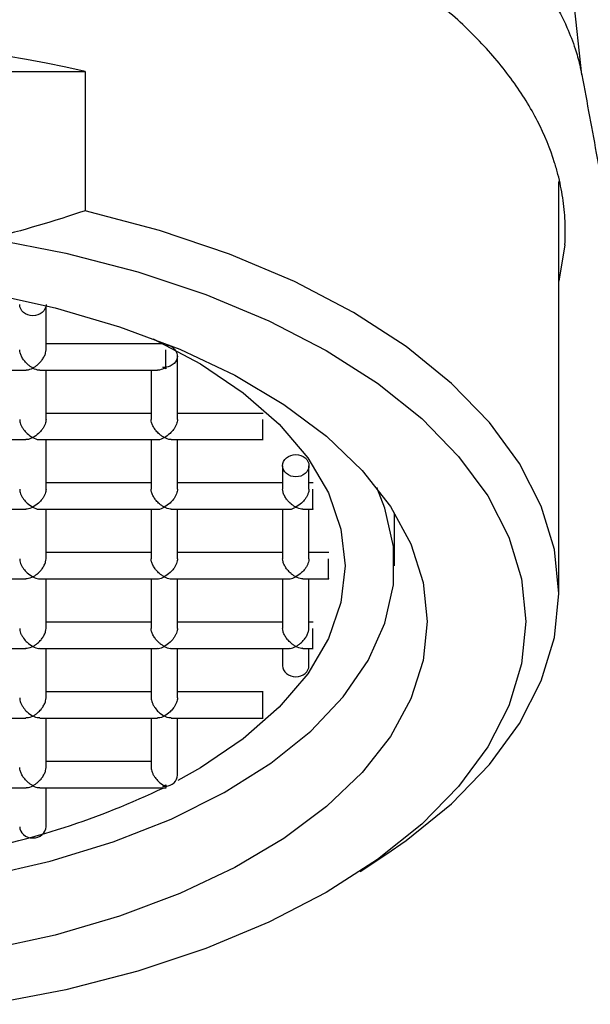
# Model space of a CAD drawing. Header units: millimetres. Extents: x 3998.8979 to 3998.943, y 1749.9697 to 1750.0649.
# Tile 5 of 8: x 3998.9242 to 3998.9329, y 1750.0157 to 1750.0307. Entities that reach past the tile are written whole.
import ezdxf

# ---------------------------------------------------------------- set-up
doc = ezdxf.new("R2010")
doc.units = ezdxf.units.MM
doc.layers.add('SANINDUSA', color=3, linetype='Continuous')

msp = doc.modelspace()

# ---------------------------------------------------------------- linework, layer by layer
at = {"layer": 'SANINDUSA'}
for p, q in [((3998.932746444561, 1750.029849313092), (3998.931831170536, 1750.038433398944)), ((3998.915599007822, 1750.029901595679), (3998.925190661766, 1750.029901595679)), ((3998.925190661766, 1750.029901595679), (3998.925190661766, 1750.027781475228)), ((3998.932394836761, 1750.021952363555), (3998.932394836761, 1750.028227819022)), ((3998.932488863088, 1750.02726325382), (3998.932394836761, 1750.026709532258)), ((3998.932488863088, 1750.02726325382), (3998.932394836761, 1750.026711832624)), ((3998.924594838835, 1750.025661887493), (3998.924594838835, 1750.02633748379)), ((3998.926385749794, 1750.025755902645), (3998.924594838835, 1750.025755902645)), ((3998.926594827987, 1750.024602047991), (3998.926594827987, 1750.025566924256)), ((3998.926374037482, 1750.025398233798), (3998.926415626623, 1750.025398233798)), ((3998.926415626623, 1750.025398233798), (3998.926415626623, 1750.025376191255)), ((3998.922498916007, 1750.025355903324), (3998.924290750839, 1750.025355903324)), ((3998.924498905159, 1750.025355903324), (3998.926290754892, 1750.025355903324)), ((3998.924594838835, 1750.024602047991), (3998.924594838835, 1750.025355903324)), ((3998.926194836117, 1750.025355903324), (3998.926194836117, 1750.024602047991)), ((3998.926194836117, 1750.024696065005), (3998.924594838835, 1750.024696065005)), ((3998.927897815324, 1750.024696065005), (3998.926594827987, 1750.024696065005)), ((3998.922498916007, 1750.024296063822), (3998.924289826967, 1750.024296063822)), ((3998.924498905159, 1750.024296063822), (3998.926290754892, 1750.024296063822)), ((3998.924594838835, 1750.023542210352), (3998.924594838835, 1750.024296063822)), ((3998.926194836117, 1750.024296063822), (3998.926194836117, 1750.023542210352)), ((3998.926499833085, 1750.024296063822), (3998.927897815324, 1750.024296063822)), ((3998.926594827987, 1750.023542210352), (3998.926594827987, 1750.024296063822)), ((3998.92819484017, 1750.023898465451), (3998.92819484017, 1750.023542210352)), ((3998.92859483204, 1750.023542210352), (3998.92859483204, 1750.023898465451)), ((3998.926194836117, 1750.023636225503), (3998.924594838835, 1750.023636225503)), ((3998.92819484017, 1750.023636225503), (3998.926594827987, 1750.023636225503)), ((3998.928659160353, 1750.023636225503), (3998.92859483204, 1750.023636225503)), ((3998.922498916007, 1750.023236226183), (3998.924289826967, 1750.023236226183)), ((3998.924498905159, 1750.023236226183), (3998.926290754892, 1750.023236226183)), ((3998.924594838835, 1750.02248237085), (3998.924594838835, 1750.023236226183)), ((3998.926194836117, 1750.023236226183), (3998.926194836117, 1750.02248237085)), ((3998.926499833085, 1750.023236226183), (3998.928290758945, 1750.023236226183)), ((3998.926594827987, 1750.02248237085), (3998.926594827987, 1750.023236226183)), ((3998.92819484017, 1750.023236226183), (3998.92819484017, 1750.02248237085)), ((3998.928499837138, 1750.023236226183), (3998.928659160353, 1750.023236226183)), ((3998.92859483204, 1750.02248237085), (3998.92859483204, 1750.023236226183)), ((3998.929894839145, 1750.022376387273), (3998.929894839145, 1750.023183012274)), ((3998.926194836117, 1750.022576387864), (3998.924594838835, 1750.022576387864)), ((3998.92819484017, 1750.022576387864), (3998.926594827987, 1750.022576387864)), ((3998.928897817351, 1750.022576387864), (3998.92859483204, 1750.022576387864)), ((3998.922498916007, 1750.022176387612), (3998.924289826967, 1750.022176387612)), ((3998.924498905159, 1750.022176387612), (3998.926290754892, 1750.022176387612)), ((3998.924594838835, 1750.021422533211), (3998.924594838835, 1750.022176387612)), ((3998.926194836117, 1750.022176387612), (3998.926194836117, 1750.021422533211)), ((3998.926498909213, 1750.022176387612), (3998.928290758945, 1750.022176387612)), ((3998.926594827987, 1750.021422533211), (3998.926594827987, 1750.022176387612)), ((3998.92819484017, 1750.022176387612), (3998.92819484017, 1750.021422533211)), ((3998.928499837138, 1750.022176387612), (3998.928897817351, 1750.022176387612)), ((3998.92859483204, 1750.021422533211), (3998.92859483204, 1750.022176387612)), ((3998.926194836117, 1750.021516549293), (3998.924594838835, 1750.021516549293)), ((3998.92819484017, 1750.021516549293), (3998.926594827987, 1750.021516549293)), ((3998.928659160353, 1750.021516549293), (3998.92859483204, 1750.021516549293)), ((3998.922499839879, 1750.021116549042), (3998.924289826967, 1750.021116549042)), ((3998.924498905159, 1750.021116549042), (3998.926290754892, 1750.021116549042)), ((3998.924594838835, 1750.02036269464), (3998.924594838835, 1750.021116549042)), ((3998.926194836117, 1750.021116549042), (3998.926194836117, 1750.02036269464)), ((3998.926498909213, 1750.021116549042), (3998.928290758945, 1750.021116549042)), ((3998.926594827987, 1750.02036269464), (3998.926594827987, 1750.021116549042)), ((3998.92819484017, 1750.021116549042), (3998.92819484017, 1750.020854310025)), ((3998.928499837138, 1750.021116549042), (3998.928659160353, 1750.021116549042)), ((3998.92859483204, 1750.020854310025), (3998.92859483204, 1750.021116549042)), ((3998.926194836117, 1750.020456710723), (3998.924594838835, 1750.020456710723)), ((3998.927897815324, 1750.020456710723), (3998.926594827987, 1750.020456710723)), ((3998.922499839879, 1750.020056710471), (3998.924289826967, 1750.020056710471)), ((3998.924499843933, 1750.020056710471), (3998.92628983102, 1750.020056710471)), ((3998.924594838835, 1750.01930285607), (3998.924594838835, 1750.020056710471)), ((3998.926194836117, 1750.020056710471), (3998.926194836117, 1750.01930285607)), ((3998.926499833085, 1750.020056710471), (3998.927897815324, 1750.020056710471)), ((3998.926594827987, 1750.019185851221), (3998.926594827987, 1750.020056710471)), ((3998.926194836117, 1750.019396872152), (3998.924594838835, 1750.019396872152)), ((3998.922498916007, 1750.0189968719), (3998.924290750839, 1750.0189968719)), ((3998.924498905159, 1750.0189968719), (3998.92642072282, 1750.0189968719)), ((3998.924594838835, 1750.018401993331), (3998.924594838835, 1750.0189968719)), ((3998.926415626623, 1750.019017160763), (3998.926374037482, 1750.019017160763)), ((3998.926415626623, 1750.019039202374), (3998.926415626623, 1750.019017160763)), ((3998.929373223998, 1750.017720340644), (3998.929763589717, 1750.017978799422))]:
    msp.add_line(p, q, dxfattribs=at)
at = {"layer": 'SANINDUSA', "flags": 128}
for points in [[(3998.929763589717, 1750.017978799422), (3998.930073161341, 1750.018192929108), (3998.930765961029, 1750.018753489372), (3998.931343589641, 1750.019349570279), (3998.931799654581, 1750.019974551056), (3998.932129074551, 1750.020621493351), (3998.932328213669, 1750.021283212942), (3998.932394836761, 1750.021952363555), (3998.932328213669, 1750.022621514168), (3998.932129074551, 1750.023283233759), (3998.931799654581, 1750.023930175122), (3998.931343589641, 1750.024555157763), (3998.930765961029, 1750.025151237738), (3998.930073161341, 1750.02571179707), (3998.92927290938, 1750.026230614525), (3998.928374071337, 1750.026701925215), (3998.92738663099, 1750.027120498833), (3998.926321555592, 1750.027481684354), (3998.925190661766, 1750.027781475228)], [(3998.923748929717, 1750.02735745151), (3998.924896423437, 1750.027136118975), (3998.925993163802, 1750.026851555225), (3998.927026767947, 1750.02650697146), (3998.927985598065, 1750.026106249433), (3998.928858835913, 1750.025653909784), (3998.929636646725, 1750.025155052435), (3998.930310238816, 1750.024615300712), (3998.930872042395, 1750.024040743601), (3998.931315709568, 1750.02343785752), (3998.931636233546, 1750.022813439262), (3998.931829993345, 1750.022174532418), (3998.931894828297, 1750.021528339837), (3998.931829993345, 1750.020882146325), (3998.931636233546, 1750.02024323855), (3998.931315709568, 1750.019618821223), (3998.930872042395, 1750.019015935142), (3998.930310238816, 1750.018441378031), (3998.929636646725, 1750.017901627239), (3998.928858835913, 1750.017402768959), (3998.927985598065, 1750.01695042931), (3998.927026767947, 1750.016549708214), (3998.925993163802, 1750.016205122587), (3998.924896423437, 1750.015920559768), (3998.923748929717, 1750.015699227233)], [(3998.923697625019, 1750.02653015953), (3998.924733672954, 1750.026302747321), (3998.925715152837, 1750.026015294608), (3998.926629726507, 1750.025671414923), (3998.927465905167, 1750.025275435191), (3998.928213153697, 1750.024832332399), (3998.928862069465, 1750.024347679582), (3998.929404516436, 1750.023827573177), (3998.929833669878, 1750.023278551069), (3998.93014410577, 1750.022707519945), (3998.930331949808, 1750.022121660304), (3998.930394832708, 1750.021528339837), (3998.930331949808, 1750.020935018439), (3998.93014410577, 1750.020349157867), (3998.929833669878, 1750.019778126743), (3998.929404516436, 1750.019229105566), (3998.928862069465, 1750.018708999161), (3998.928213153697, 1750.018224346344), (3998.927465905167, 1750.017781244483), (3998.926629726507, 1750.01738526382), (3998.925715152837, 1750.017041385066), (3998.924733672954, 1750.016753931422), (3998.923697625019, 1750.016526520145)], [(3998.926227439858, 1750.025832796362), (3998.926944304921, 1750.025451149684), (3998.927595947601, 1750.025010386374), (3998.928142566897, 1750.024531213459), (3998.92857622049, 1750.02402061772), (3998.928890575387, 1750.02348604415), (3998.929081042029, 1750.022935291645), (3998.9291448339, 1750.022376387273), (3998.929081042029, 1750.021817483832), (3998.928890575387, 1750.021266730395), (3998.92857622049, 1750.020732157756), (3998.928142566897, 1750.020221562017), (3998.927595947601, 1750.019742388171), (3998.926944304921, 1750.019301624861), (3998.926599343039, 1750.019106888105)], [(3998.913484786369, 1750.01892168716), (3998.914288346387, 1750.01851994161), (3998.915174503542, 1750.01817034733), (3998.916131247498, 1750.017877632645), (3998.917145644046, 1750.017645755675), (3998.918203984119, 1750.017477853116), (3998.9192919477, 1750.017376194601), (3998.920394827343, 1750.01734215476), (3998.921497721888, 1750.017376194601), (3998.922585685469, 1750.017477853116), (3998.923644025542, 1750.017645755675), (3998.92465842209, 1750.017877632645), (3998.925615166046, 1750.01817034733), (3998.926501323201, 1750.01851994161), (3998.927304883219, 1750.01892168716), (3998.928014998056, 1750.019370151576), (3998.928622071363, 1750.019859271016), (3998.929117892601, 1750.020382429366), (3998.929495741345, 1750.020932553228), (3998.929750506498, 1750.021502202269), (3998.929878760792, 1750.022083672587), (3998.929878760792, 1750.022669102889), (3998.929750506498, 1750.023250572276), (3998.929625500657, 1750.023566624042)]]:
    msp.add_lwpolyline(points, dxfattribs=at)
at = {"layer": 'SANINDUSA'}
for centre, radius, start, end in [((3998.920394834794, 1750.008579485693), 0.02185480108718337, 77.32383104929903, 102.676168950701), ((3998.921215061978, 1750.029757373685), 0.01193835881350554, 279.981869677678, 295.6654384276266)]:
    msp.add_arc(centre, radius, start, end, dxfattribs=at)
for points, knots in [([(3998.908024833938, 1750.029849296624), (3998.908035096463, 1750.029899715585), (3998.908061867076, 1750.030031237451), (3998.908131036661, 1750.030273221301), (3998.908257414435, 1750.030603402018), (3998.908494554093, 1750.031058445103), (3998.908853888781, 1750.031555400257), (3998.909538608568, 1750.032272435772), (3998.910588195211, 1750.033046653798), (3998.912209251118, 1750.033854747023), (3998.914020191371, 1750.034475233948), (3998.916727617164, 1750.035084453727), (3998.920390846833, 1750.035391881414), (3998.924053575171, 1750.035083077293), (3998.92676043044, 1750.034472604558), (3998.92856970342, 1750.033851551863), (3998.930188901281, 1750.033043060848), (3998.931236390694, 1750.032269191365), (3998.931919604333, 1750.031552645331), (3998.932277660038, 1750.031056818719), (3998.932514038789, 1750.03060287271), (3998.932640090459, 1750.03027360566), (3998.932709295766, 1750.030031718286), (3998.932736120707, 1750.029899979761), (3998.932746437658, 1750.029849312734)], [0, 0, 0, 0, 0.008168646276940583, 0.02130856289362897, 0.03941111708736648, 0.06247216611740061, 0.09736842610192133, 0.1250033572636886, 0.1918464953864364, 0.2498660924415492, 0.3140995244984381, 0.3750406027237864, 0.500134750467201, 0.6252650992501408, 0.6861936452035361, 0.7504360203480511, 0.808390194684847, 0.875219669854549, 0.9027834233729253, 0.9376373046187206, 0.9606033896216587, 0.9786559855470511, 0.9917910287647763, 1, 1, 1, 1]), ([(3998.932488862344, 1750.027263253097), (3998.932491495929, 1750.027323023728), (3998.93249675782, 1750.02744244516), (3998.932492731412, 1750.027621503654), (3998.932479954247, 1750.027800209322), (3998.932457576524, 1750.027978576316), (3998.93242582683, 1750.028156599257), (3998.932384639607, 1750.028334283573), (3998.932290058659, 1750.028665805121), (3998.932092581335, 1750.029147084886), (3998.931710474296, 1750.029766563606), (3998.931209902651, 1750.030365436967), (3998.930391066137, 1750.031123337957), (3998.929116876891, 1750.031971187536), (3998.927268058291, 1750.032791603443), (3998.925165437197, 1750.033402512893), (3998.922851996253, 1750.033787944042), (3998.920394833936, 1750.03392153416), (3998.917937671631, 1750.033787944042), (3998.915624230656, 1750.033402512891), (3998.913521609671, 1750.032791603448), (3998.911672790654, 1750.031971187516), (3998.910398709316, 1750.031123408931), (3998.909579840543, 1750.03036551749), (3998.909079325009, 1750.029766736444), (3998.908697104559, 1750.029147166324), (3998.90848176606, 1750.028622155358), (3998.908369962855, 1750.028201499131), (3998.90831681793, 1750.027889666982), (3998.908290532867, 1750.027576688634), (3998.908297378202, 1750.027367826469), (3998.908300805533, 1750.027263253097)], [0, 0, 0, 0, 0.008738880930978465, 0.01746024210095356, 0.02617086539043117, 0.03487755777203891, 0.04358713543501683, 0.05230640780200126, 0.06104216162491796, 0.09259541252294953, 0.1241622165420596, 0.156156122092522, 0.1881631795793, 0.2516379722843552, 0.313404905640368, 0.3737660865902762, 0.4362333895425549, 0.5000020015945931, 0.5637706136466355, 0.6262379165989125, 0.686599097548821, 0.7483660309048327, 0.8118408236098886, 0.8438347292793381, 0.8758417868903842, 0.9073950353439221, 0.9389618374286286, 0.954232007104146, 0.969470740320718, 0.9847145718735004, 1, 1, 1, 1]), ([(3998.932746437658, 1750.029849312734), (3998.932824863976, 1750.029426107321), (3998.932984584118, 1750.028564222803), (3998.933139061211, 1750.027702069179), (3998.933217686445, 1750.027263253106)], [0, 0, 0, 0, 0.4910233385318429, 1, 1, 1, 1]), ([(3998.924594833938, 1750.02635078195), (3998.924594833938, 1750.026306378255), (3998.924573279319, 1750.026262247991), (3998.92449923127, 1750.026199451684), (3998.924447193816, 1750.026181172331), (3998.924342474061, 1750.026181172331), (3998.924290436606, 1750.026199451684), (3998.924216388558, 1750.026262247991), (3998.924194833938, 1750.026306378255), (3998.924194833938, 1750.02635078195)], [0, 0, 0, 0, 0.25, 0.25, 0.5, 0.5, 0.75, 0.75, 1, 1, 1, 1]), ([(3998.926594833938, 1750.025566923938), (3998.926593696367, 1750.025580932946), (3998.926591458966, 1750.025608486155), (3998.926573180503, 1750.025647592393), (3998.926540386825, 1750.025686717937), (3998.92648825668, 1750.025722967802), (3998.926439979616, 1750.025731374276), (3998.926415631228, 1750.025735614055)], [0, 0, 0, 0, 0.1691031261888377, 0.3325955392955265, 0.5006537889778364, 0.7481562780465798, 1, 1, 1, 1]), ([(3998.924394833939, 1750.025386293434), (3998.924381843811, 1750.025393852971), (3998.924357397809, 1750.025408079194), (3998.924323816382, 1750.025434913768), (3998.924295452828, 1750.025461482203), (3998.924272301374, 1750.025486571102), (3998.924246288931, 1750.02551920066), (3998.924220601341, 1750.025561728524), (3998.924199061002, 1750.025615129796), (3998.924196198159, 1750.025646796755), (3998.924194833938, 1750.025661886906)], [0, 0, 0, 0, 0.1450946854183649, 0.2730523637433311, 0.3839290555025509, 0.4778153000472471, 0.5548657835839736, 0.720539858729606, 0.8668297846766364, 0.9999999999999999, 0.9999999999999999, 0.9999999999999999, 0.9999999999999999]), ([(3998.924394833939, 1750.025386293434), (3998.924407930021, 1750.025393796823), (3998.92443257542, 1750.025407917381), (3998.924466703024, 1750.025434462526), (3998.924495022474, 1750.025461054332), (3998.924517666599, 1750.025486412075), (3998.924543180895, 1750.025519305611), (3998.924569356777, 1750.025561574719), (3998.92459081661, 1750.025615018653), (3998.924593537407, 1750.025646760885), (3998.924594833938, 1750.025661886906)], [0, 0, 0, 0, 0.145094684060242, 0.2730523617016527, 0.3839290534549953, 0.477815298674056, 0.5548657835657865, 0.7205398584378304, 0.8668297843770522, 0.9999999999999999, 0.9999999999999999, 0.9999999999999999, 0.9999999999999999]), ([(3998.926415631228, 1750.025398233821), (3998.926415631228, 1750.025428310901), (3998.926415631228, 1750.025472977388), (3998.926415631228, 1750.025569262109), (3998.926415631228, 1750.025620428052), (3998.926415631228, 1750.025661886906)], [0, 0, 0, 0, 0.5, 0.5, 1, 1, 1, 1]), ([(3998.926594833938, 1750.025566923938), (3998.926594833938, 1750.025525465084), (3998.926576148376, 1750.025484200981), (3998.926510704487, 1750.025422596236), (3998.92646425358, 1750.02540254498), (3998.926415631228, 1750.025398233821)], [0, 0, 0, 0, 0.5, 0.5, 1, 1, 1, 1]), ([(3998.924290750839, 1750.025358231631), (3998.924296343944, 1750.025357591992), (3998.924328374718, 1750.025353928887), (3998.924364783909, 1750.025371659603), (3998.92439483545, 1750.025386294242)], [0, 0, 0, 0, 0.1746166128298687, 1, 1, 1, 1]), ([(3998.92439483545, 1750.025386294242), (3998.924424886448, 1750.025371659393), (3998.924461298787, 1750.025353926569), (3998.924493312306, 1750.025357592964), (3998.924498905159, 1750.025358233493)], [0, 0, 0, 0, 0.8252971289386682, 1, 1, 1, 1]), ([(3998.926290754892, 1750.025358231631), (3998.926296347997, 1750.025357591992), (3998.926328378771, 1750.025353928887), (3998.926364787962, 1750.025371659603), (3998.926394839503, 1750.025386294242)], [0, 0, 0, 0, 0.1746166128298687, 1, 1, 1, 1]), ([(3998.924194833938, 1750.024602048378), (3998.924195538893, 1750.024590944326), (3998.924196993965, 1750.024568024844), (3998.924208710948, 1750.024529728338), (3998.924227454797, 1750.024489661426), (3998.924259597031, 1750.02444010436), (3998.924314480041, 1750.024376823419), (3998.924364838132, 1750.024345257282), (3998.924394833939, 1750.024326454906)], [0, 0, 0, 0, 0.09926001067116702, 0.2048790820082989, 0.3198288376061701, 0.4464254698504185, 0.6702632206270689, 1, 1, 1, 1]), ([(3998.924594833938, 1750.024602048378), (3998.924594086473, 1750.024590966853), (3998.924592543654, 1750.02456809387), (3998.924580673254, 1750.024529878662), (3998.924562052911, 1750.024489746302), (3998.924530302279, 1750.024439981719), (3998.924473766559, 1750.024377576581), (3998.924424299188, 1750.024345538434), (3998.924394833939, 1750.024326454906)], [0, 0, 0, 0, 0.09926001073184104, 0.2048790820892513, 0.3198288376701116, 0.4464254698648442, 0.6702632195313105, 1, 1, 1, 1]), ([(3998.926394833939, 1750.024326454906), (3998.926381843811, 1750.024334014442), (3998.926357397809, 1750.024348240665), (3998.926323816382, 1750.024375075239), (3998.926295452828, 1750.024401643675), (3998.926272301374, 1750.024426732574), (3998.926246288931, 1750.024459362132), (3998.926220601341, 1750.024501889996), (3998.926199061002, 1750.024555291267), (3998.926196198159, 1750.024586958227), (3998.926194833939, 1750.024602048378)], [0, 0, 0, 0, 0.145094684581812, 0.2730523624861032, 0.3839290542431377, 0.4778152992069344, 0.5548657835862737, 0.7205398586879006, 0.8668297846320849, 1, 1, 1, 1]), ([(3998.926594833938, 1750.024602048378), (3998.926594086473, 1750.024590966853), (3998.926592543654, 1750.02456809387), (3998.926580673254, 1750.024529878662), (3998.926562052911, 1750.024489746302), (3998.926530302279, 1750.024439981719), (3998.92647376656, 1750.024377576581), (3998.926424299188, 1750.024345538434), (3998.926394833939, 1750.024326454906)], [0, 0, 0, 0, 0.09926001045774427, 0.2048790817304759, 0.3198288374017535, 0.4464254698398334, 0.670263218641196, 1, 1, 1, 1]), ([(3998.927894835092, 1750.024299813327), (3998.927894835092, 1750.024298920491), (3998.927894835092, 1750.024295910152), (3998.927894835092, 1750.024323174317), (3998.927894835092, 1750.024376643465), (3998.927894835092, 1750.02444978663), (3998.927894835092, 1750.024530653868), (3998.927894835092, 1750.024578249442), (3998.927894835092, 1750.024602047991)], [0, 0, 0, 0, 0.07776661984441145, 0.2622025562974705, 0.4466611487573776, 0.631107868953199, 0.8155480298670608, 1, 1, 1, 1]), ([(3998.92439483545, 1750.024326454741), (3998.924364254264, 1750.024312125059), (3998.924327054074, 1750.024294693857), (3998.924295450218, 1750.024298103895), (3998.924289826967, 1750.024298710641)], [0, 0, 0, 0, 0.8220707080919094, 0.9999999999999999, 0.9999999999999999, 0.9999999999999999, 0.9999999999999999]), ([(3998.92439483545, 1750.024326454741), (3998.924424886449, 1750.024311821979), (3998.92446129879, 1750.024294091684), (3998.924493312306, 1750.024297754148), (3998.924498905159, 1750.024298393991)], [0, 0, 0, 0, 0.8252971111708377, 1, 1, 1, 1]), ([(3998.926290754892, 1750.024298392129), (3998.926296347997, 1750.02429775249), (3998.926328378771, 1750.024294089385), (3998.926364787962, 1750.024311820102), (3998.926394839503, 1750.024326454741)], [0, 0, 0, 0, 0.1746166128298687, 1, 1, 1, 1]), ([(3998.926499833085, 1750.024298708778), (3998.926494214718, 1750.024298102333), (3998.926462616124, 1750.02429469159), (3998.926425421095, 1750.024312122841), (3998.926394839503, 1750.024326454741)], [0, 0, 0, 0, 0.1778043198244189, 0.9999999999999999, 0.9999999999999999, 0.9999999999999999, 0.9999999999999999]), ([(3998.928194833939, 1750.023898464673), (3998.928194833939, 1750.023942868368), (3998.928216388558, 1750.023986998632), (3998.928290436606, 1750.024049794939), (3998.928342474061, 1750.024068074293), (3998.928447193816, 1750.024068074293), (3998.92849923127, 1750.024049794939), (3998.928573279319, 1750.023986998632), (3998.928594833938, 1750.023942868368), (3998.928594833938, 1750.023898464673)], [0, 0, 0, 0, 0.25, 0.25, 0.5, 0.5, 0.75, 0.75, 1, 1, 1, 1]), ([(3998.928594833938, 1750.023898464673), (3998.928594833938, 1750.023854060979), (3998.928573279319, 1750.023809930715), (3998.92849923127, 1750.023747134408), (3998.928447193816, 1750.023728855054), (3998.928342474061, 1750.023728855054), (3998.928290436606, 1750.023747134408), (3998.928216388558, 1750.023809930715), (3998.928194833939, 1750.023854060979), (3998.928194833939, 1750.023898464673)], [0, 0, 0, 0, 0.25, 0.25, 0.5, 0.5, 0.75, 0.75, 1, 1, 1, 1]), ([(3998.924194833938, 1750.023542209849), (3998.924195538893, 1750.023531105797), (3998.924196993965, 1750.023508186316), (3998.924208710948, 1750.023469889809), (3998.924227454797, 1750.023429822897), (3998.924259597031, 1750.023380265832), (3998.924314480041, 1750.02331698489), (3998.924364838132, 1750.023285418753), (3998.924394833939, 1750.023266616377)], [0, 0, 0, 0, 0.09926001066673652, 0.2048790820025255, 0.3198288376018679, 0.4464254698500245, 0.670263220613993, 1, 1, 1, 1]), ([(3998.924594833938, 1750.023542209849), (3998.924594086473, 1750.023531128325), (3998.924592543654, 1750.023508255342), (3998.924580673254, 1750.023470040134), (3998.924562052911, 1750.023429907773), (3998.924530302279, 1750.023380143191), (3998.924473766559, 1750.023317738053), (3998.924424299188, 1750.023285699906), (3998.924394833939, 1750.023266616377)], [0, 0, 0, 0, 0.099260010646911, 0.2048790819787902, 0.3198288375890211, 0.4464254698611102, 0.6702632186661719, 1, 1, 1, 1]), ([(3998.926394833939, 1750.023266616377), (3998.926381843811, 1750.023274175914), (3998.926357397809, 1750.023288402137), (3998.926323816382, 1750.023315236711), (3998.926295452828, 1750.023341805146), (3998.926272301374, 1750.023366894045), (3998.926246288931, 1750.023399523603), (3998.926220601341, 1750.023442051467), (3998.926199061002, 1750.023495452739), (3998.926196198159, 1750.023527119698), (3998.926194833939, 1750.023542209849)], [0, 0, 0, 0, 0.1450946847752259, 0.2730523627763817, 0.3839290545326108, 0.4778152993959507, 0.554865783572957, 0.7205398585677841, 0.8668297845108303, 1, 1, 1, 1]), ([(3998.926594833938, 1750.023542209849), (3998.926594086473, 1750.023531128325), (3998.926592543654, 1750.023508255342), (3998.926580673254, 1750.023470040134), (3998.926562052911, 1750.023429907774), (3998.926530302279, 1750.023380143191), (3998.92647376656, 1750.023317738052), (3998.926424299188, 1750.023285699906), (3998.926394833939, 1750.023266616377)], [0, 0, 0, 0, 0.09926001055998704, 0.2048790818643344, 0.3198288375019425, 0.4464254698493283, 0.6702632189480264, 1, 1, 1, 1]), ([(3998.928394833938, 1750.023266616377), (3998.928381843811, 1750.023274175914), (3998.928357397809, 1750.023288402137), (3998.928323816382, 1750.023315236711), (3998.928295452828, 1750.023341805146), (3998.928272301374, 1750.023366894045), (3998.928246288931, 1750.023399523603), (3998.928220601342, 1750.023442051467), (3998.928199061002, 1750.023495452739), (3998.928196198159, 1750.023527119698), (3998.928194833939, 1750.023542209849)], [0, 0, 0, 0, 0.1450946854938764, 0.2730523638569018, 0.383929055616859, 0.4778153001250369, 0.5548657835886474, 0.7205398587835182, 0.8668297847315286, 1, 1, 1, 1]), ([(3998.928594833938, 1750.023542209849), (3998.928594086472, 1750.023531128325), (3998.928592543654, 1750.023508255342), (3998.928580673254, 1750.023470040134), (3998.928562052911, 1750.023429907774), (3998.928530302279, 1750.023380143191), (3998.92847376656, 1750.023317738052), (3998.928424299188, 1750.023285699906), (3998.928394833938, 1750.023266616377)], [0, 0, 0, 0, 0.09926001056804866, 0.2048790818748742, 0.3198288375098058, 0.4464254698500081, 0.6702632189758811, 0.9999999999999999, 0.9999999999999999, 0.9999999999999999, 0.9999999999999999]), ([(3998.928656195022, 1750.023239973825), (3998.928656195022, 1750.023239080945), (3998.928656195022, 1750.023236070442), (3998.928656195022, 1750.023263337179), (3998.928656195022, 1750.023316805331), (3998.928656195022, 1750.023389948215), (3998.928656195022, 1750.02347081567), (3998.928656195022, 1750.023518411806), (3998.928656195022, 1750.023542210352)], [0, 0, 0, 0, 0.07776646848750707, 0.2622036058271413, 0.4466618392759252, 0.6311041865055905, 0.8155483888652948, 1, 1, 1, 1]), ([(3998.92439483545, 1750.023266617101), (3998.924364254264, 1750.02325228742), (3998.924327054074, 1750.023234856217), (3998.924295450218, 1750.023238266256), (3998.924289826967, 1750.023238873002)], [0, 0, 0, 0, 0.8220707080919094, 0.9999999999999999, 0.9999999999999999, 0.9999999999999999, 0.9999999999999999]), ([(3998.92439483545, 1750.023266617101), (3998.924424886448, 1750.023251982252), (3998.924461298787, 1750.023234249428), (3998.924493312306, 1750.023237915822), (3998.924498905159, 1750.023238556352)], [0, 0, 0, 0, 0.8252971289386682, 1, 1, 1, 1]), ([(3998.926290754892, 1750.023238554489), (3998.926296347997, 1750.02323791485), (3998.926328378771, 1750.023234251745), (3998.926364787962, 1750.023251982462), (3998.926394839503, 1750.023266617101)], [0, 0, 0, 0, 0.1746166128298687, 1, 1, 1, 1]), ([(3998.926499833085, 1750.023238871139), (3998.926494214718, 1750.023238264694), (3998.926462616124, 1750.023234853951), (3998.926425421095, 1750.023252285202), (3998.926394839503, 1750.023266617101)], [0, 0, 0, 0, 0.1778043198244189, 0.9999999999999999, 0.9999999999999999, 0.9999999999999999, 0.9999999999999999]), ([(3998.928290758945, 1750.023238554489), (3998.928296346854, 1750.023237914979), (3998.928328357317, 1750.02323425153), (3998.92836477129, 1750.023251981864), (3998.928394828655, 1750.023266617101)], [0, 0, 0, 0, 0.1745651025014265, 1, 1, 1, 1]), ([(3998.928499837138, 1750.023238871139), (3998.928494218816, 1750.023238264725), (3998.928462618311, 1750.023234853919), (3998.928425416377, 1750.023252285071), (3998.928394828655, 1750.023266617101)], [0, 0, 0, 0, 0.1777921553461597, 1, 1, 1, 1]), ([(3998.924194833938, 1750.022482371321), (3998.924195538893, 1750.022471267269), (3998.924196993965, 1750.022448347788), (3998.924208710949, 1750.022410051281), (3998.924227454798, 1750.022369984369), (3998.924259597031, 1750.022320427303), (3998.924314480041, 1750.022257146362), (3998.924364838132, 1750.022225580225), (3998.924394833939, 1750.022206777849)], [0, 0, 0, 0, 0.09926001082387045, 0.2048790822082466, 0.3198288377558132, 0.4464254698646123, 0.6702632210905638, 1, 1, 1, 1]), ([(3998.924394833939, 1750.022206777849), (3998.924407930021, 1750.022214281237), (3998.92443257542, 1750.022228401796), (3998.924466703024, 1750.02225494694), (3998.924495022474, 1750.022281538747), (3998.924517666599, 1750.02230689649), (3998.924543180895, 1750.022339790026), (3998.924569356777, 1750.022382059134), (3998.92459081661, 1750.022435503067), (3998.924593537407, 1750.0224672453), (3998.924594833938, 1750.022482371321)], [0, 0, 0, 0, 0.1450946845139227, 0.2730523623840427, 0.3839290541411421, 0.4778152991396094, 0.5548657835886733, 0.7205398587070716, 0.866829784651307, 1, 1, 1, 1]), ([(3998.926394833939, 1750.022206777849), (3998.926381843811, 1750.022214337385), (3998.926357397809, 1750.022228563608), (3998.926323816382, 1750.022255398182), (3998.926295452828, 1750.022281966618), (3998.926272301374, 1750.022307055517), (3998.926246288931, 1750.022339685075), (3998.926220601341, 1750.022382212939), (3998.926199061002, 1750.02243561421), (3998.926196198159, 1750.02246728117), (3998.926194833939, 1750.022482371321)], [0, 0, 0, 0, 0.145094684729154, 0.273052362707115, 0.3839290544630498, 0.4778152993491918, 0.5548657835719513, 0.7205398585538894, 0.8668297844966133, 0.9999999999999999, 0.9999999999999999, 0.9999999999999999, 0.9999999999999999]), ([(3998.926594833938, 1750.022482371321), (3998.926594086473, 1750.022471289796), (3998.926592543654, 1750.022448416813), (3998.926580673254, 1750.022410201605), (3998.926562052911, 1750.022370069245), (3998.926530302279, 1750.022320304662), (3998.926473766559, 1750.022257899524), (3998.926424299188, 1750.022225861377), (3998.926394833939, 1750.022206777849)], [0, 0, 0, 0, 0.09926001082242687, 0.204879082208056, 0.3198288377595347, 0.4464254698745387, 0.6702632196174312, 1, 1, 1, 1]), ([(3998.928394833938, 1750.022206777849), (3998.928381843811, 1750.022214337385), (3998.928357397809, 1750.022228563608), (3998.928323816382, 1750.022255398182), (3998.928295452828, 1750.022281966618), (3998.928272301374, 1750.022307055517), (3998.928246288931, 1750.022339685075), (3998.928220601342, 1750.022382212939), (3998.928199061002, 1750.02243561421), (3998.928196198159, 1750.02246728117), (3998.928194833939, 1750.022482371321)], [0, 0, 0, 0, 0.1450946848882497, 0.2730523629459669, 0.3839290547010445, 0.4778152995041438, 0.5548657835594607, 0.7205398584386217, 0.8668297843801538, 1, 1, 1, 1]), ([(3998.928594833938, 1750.022482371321), (3998.928594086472, 1750.022471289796), (3998.928592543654, 1750.022448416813), (3998.928580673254, 1750.022410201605), (3998.928562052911, 1750.022370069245), (3998.928530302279, 1750.022320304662), (3998.92847376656, 1750.022257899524), (3998.928424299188, 1750.022225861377), (3998.928394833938, 1750.022206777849)], [0, 0, 0, 0, 0.0992600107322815, 0.2048790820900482, 0.3198288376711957, 0.4464254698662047, 0.6702632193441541, 0.9999999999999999, 0.9999999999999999, 0.9999999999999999, 0.9999999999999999]), ([(3998.928894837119, 1750.022180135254), (3998.928894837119, 1750.022179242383), (3998.928894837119, 1750.022176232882), (3998.928894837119, 1750.022203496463), (3998.928894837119, 1750.022256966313), (3998.928894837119, 1750.022330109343), (3998.928894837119, 1750.022410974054), (3998.928894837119, 1750.022458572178), (3998.928894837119, 1750.02248237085)], [0, 0, 0, 0, 0.07780005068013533, 0.2622319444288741, 0.4466864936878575, 0.6311271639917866, 0.8155666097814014, 1, 1, 1, 1]), ([(3998.92439483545, 1750.022206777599), (3998.924364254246, 1750.022192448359), (3998.924327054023, 1750.022175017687), (3998.924295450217, 1750.022178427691), (3998.924289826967, 1750.022179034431)], [0, 0, 0, 0, 0.8220704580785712, 1, 1, 1, 1]), ([(3998.92439483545, 1750.022206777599), (3998.924424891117, 1750.022192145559), (3998.924461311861, 1750.022174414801), (3998.924493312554, 1750.022178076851), (3998.924498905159, 1750.02217871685)], [0, 0, 0, 0, 0.8252348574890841, 1, 1, 1, 1]), ([(3998.926290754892, 1750.022178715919), (3998.926296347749, 1750.022178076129), (3998.926328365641, 1750.022174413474), (3998.926364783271, 1750.022192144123), (3998.926394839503, 1750.022206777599)], [0, 0, 0, 0, 0.1746791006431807, 1, 1, 1, 1]), ([(3998.926394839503, 1750.022206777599), (3998.92642489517, 1750.022192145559), (3998.926461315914, 1750.022174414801), (3998.926493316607, 1750.022178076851), (3998.926498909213, 1750.02217871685)], [0, 0, 0, 0, 0.8252348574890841, 1, 1, 1, 1]), ([(3998.928290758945, 1750.022178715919), (3998.928296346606, 1750.022178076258), (3998.928328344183, 1750.022174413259), (3998.928364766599, 1750.022192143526), (3998.928394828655, 1750.022206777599)], [0, 0, 0, 0, 0.1746276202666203, 1, 1, 1, 1]), ([(3998.928499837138, 1750.022179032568), (3998.928494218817, 1750.022178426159), (3998.928462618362, 1750.022175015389), (3998.928425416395, 1750.02219244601), (3998.928394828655, 1750.022206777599)], [0, 0, 0, 0, 0.1777924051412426, 0.9999999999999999, 0.9999999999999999, 0.9999999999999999, 0.9999999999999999]), ([(3998.924194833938, 1750.021422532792), (3998.924195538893, 1750.021411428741), (3998.924196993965, 1750.021388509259), (3998.924208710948, 1750.021350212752), (3998.924227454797, 1750.021310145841), (3998.924259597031, 1750.021260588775), (3998.924314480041, 1750.021197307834), (3998.924364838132, 1750.021165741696), (3998.924394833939, 1750.02114693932)], [0, 0, 0, 0, 0.09926001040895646, 0.2048790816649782, 0.3198288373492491, 0.446425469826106, 0.6702632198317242, 1, 1, 1, 1]), ([(3998.924394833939, 1750.02114693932), (3998.924407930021, 1750.021154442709), (3998.92443257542, 1750.021168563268), (3998.924466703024, 1750.021195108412), (3998.924495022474, 1750.021221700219), (3998.924517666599, 1750.021247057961), (3998.924543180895, 1750.021279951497), (3998.924569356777, 1750.021322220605), (3998.92459081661, 1750.021375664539), (3998.924593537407, 1750.021407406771), (3998.924594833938, 1750.021422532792)], [0, 0, 0, 0, 0.145094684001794, 0.2730523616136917, 0.3839290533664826, 0.477815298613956, 0.5548657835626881, 0.7205398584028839, 0.8668297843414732, 1, 1, 1, 1]), ([(3998.926394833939, 1750.02114693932), (3998.926381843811, 1750.021154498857), (3998.926357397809, 1750.02116872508), (3998.926323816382, 1750.021195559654), (3998.926295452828, 1750.021222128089), (3998.926272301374, 1750.021247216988), (3998.926246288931, 1750.021279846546), (3998.926220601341, 1750.02132237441), (3998.926199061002, 1750.021375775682), (3998.926196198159, 1750.021407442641), (3998.926194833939, 1750.021422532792)], [0, 0, 0, 0, 0.1450946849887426, 0.2730523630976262, 0.3839290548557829, 0.477815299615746, 0.5548657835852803, 0.7205398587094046, 0.8668297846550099, 1, 1, 1, 1]), ([(3998.926594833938, 1750.021422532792), (3998.926594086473, 1750.021411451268), (3998.926592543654, 1750.021388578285), (3998.926580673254, 1750.021350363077), (3998.926562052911, 1750.021310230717), (3998.926530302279, 1750.021260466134), (3998.92647376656, 1750.021198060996), (3998.926424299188, 1750.021166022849), (3998.926394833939, 1750.02114693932)], [0, 0, 0, 0, 0.09926001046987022, 0.2048790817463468, 0.319828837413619, 0.4464254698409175, 0.6702632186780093, 1, 1, 1, 1]), ([(3998.928394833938, 1750.02114693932), (3998.928381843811, 1750.021154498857), (3998.928357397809, 1750.02116872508), (3998.928323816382, 1750.021195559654), (3998.928295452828, 1750.021222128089), (3998.928272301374, 1750.021247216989), (3998.928246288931, 1750.021279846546), (3998.928220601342, 1750.02132237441), (3998.928199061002, 1750.021375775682), (3998.928196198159, 1750.021407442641), (3998.928194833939, 1750.021422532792)], [0, 0, 0, 0, 0.1450946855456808, 0.2730523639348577, 0.3839290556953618, 0.4778153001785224, 0.5548657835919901, 0.7205398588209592, 0.8668297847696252, 1, 1, 1, 1]), ([(3998.928394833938, 1750.02114693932), (3998.928407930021, 1750.021154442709), (3998.92843257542, 1750.021168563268), (3998.928466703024, 1750.021195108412), (3998.928495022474, 1750.021221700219), (3998.928517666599, 1750.021247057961), (3998.928543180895, 1750.021279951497), (3998.928569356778, 1750.021322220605), (3998.92859081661, 1750.021375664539), (3998.928593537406, 1750.021407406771), (3998.928594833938, 1750.021422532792)], [0, 0, 0, 0, 0.1450946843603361, 0.2730523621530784, 0.3839290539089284, 0.4778152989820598, 0.5548657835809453, 0.7205398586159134, 0.8668297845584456, 1, 1, 1, 1]), ([(3998.928656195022, 1750.021120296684), (3998.928656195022, 1750.0211194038), (3998.928656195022, 1750.021116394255), (3998.928656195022, 1750.021143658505), (3998.928656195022, 1750.021197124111), (3998.928656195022, 1750.021270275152), (3998.928656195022, 1750.02135113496), (3998.928656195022, 1750.021398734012), (3998.928656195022, 1750.021422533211)], [0, 0, 0, 0, 0.07780093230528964, 0.262234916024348, 0.4466915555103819, 0.6311198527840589, 0.8155624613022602, 1, 1, 1, 1]), ([(3998.92439483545, 1750.021146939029), (3998.924364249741, 1750.021132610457), (3998.924327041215, 1750.021115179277), (3998.924295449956, 1750.021118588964), (3998.924289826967, 1750.02111919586)], [0, 0, 0, 0, 0.8220080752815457, 1, 1, 1, 1]), ([(3998.92439483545, 1750.021146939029), (3998.924424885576, 1750.021132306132), (3998.924461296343, 1750.021114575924), (3998.92449331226, 1750.021118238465), (3998.924498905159, 1750.021118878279)], [0, 0, 0, 0, 0.8253087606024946, 0.9999999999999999, 0.9999999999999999, 0.9999999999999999, 0.9999999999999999]), ([(3998.926290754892, 1750.021118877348), (3998.926296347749, 1750.021118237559), (3998.926328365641, 1750.021114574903), (3998.926364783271, 1750.021132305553), (3998.926394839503, 1750.021146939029)], [0, 0, 0, 0, 0.1746791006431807, 1, 1, 1, 1]), ([(3998.926394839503, 1750.021146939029), (3998.926424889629, 1750.021132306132), (3998.926461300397, 1750.021114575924), (3998.926493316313, 1750.021118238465), (3998.926498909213, 1750.021118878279)], [0, 0, 0, 0, 0.8253087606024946, 0.9999999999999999, 0.9999999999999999, 0.9999999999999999, 0.9999999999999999]), ([(3998.928290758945, 1750.021118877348), (3998.928296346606, 1750.021118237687), (3998.928328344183, 1750.021114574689), (3998.928364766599, 1750.021132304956), (3998.928394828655, 1750.021146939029)], [0, 0, 0, 0, 0.1746276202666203, 1, 1, 1, 1]), ([(3998.928499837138, 1750.021119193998), (3998.928494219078, 1750.021118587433), (3998.92846263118, 1750.021115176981), (3998.928425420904, 1750.02113260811), (3998.928394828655, 1750.021146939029)], [0, 0, 0, 0, 0.1778548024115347, 1, 1, 1, 1]), ([(3998.928194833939, 1750.020854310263), (3998.928194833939, 1750.020809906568), (3998.928216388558, 1750.020765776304), (3998.928290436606, 1750.020702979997), (3998.928342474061, 1750.020684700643), (3998.928447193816, 1750.020684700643), (3998.92849923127, 1750.020702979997), (3998.928573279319, 1750.020765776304), (3998.928594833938, 1750.020809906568), (3998.928594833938, 1750.020854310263)], [0, 0, 0, 0, 0.25, 0.25, 0.5, 0.5, 0.75, 0.75, 1, 1, 1, 1]), ([(3998.927894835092, 1750.02036269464), (3998.927894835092, 1750.020383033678), (3998.927894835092, 1750.020423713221), (3998.927894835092, 1750.020454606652), (3998.927894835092, 1750.020453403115), (3998.927894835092, 1750.020452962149)], [0, 0, 0, 0, 0.3878410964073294, 0.775710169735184, 0.9999999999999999, 0.9999999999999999, 0.9999999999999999, 0.9999999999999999]), ([(3998.924194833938, 1750.020362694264), (3998.924195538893, 1750.020351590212), (3998.924196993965, 1750.020328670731), (3998.924208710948, 1750.020290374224), (3998.924227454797, 1750.020250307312), (3998.924259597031, 1750.020200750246), (3998.924314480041, 1750.020137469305), (3998.924364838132, 1750.020105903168), (3998.924394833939, 1750.020087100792)], [0, 0, 0, 0, 0.09926001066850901, 0.2048790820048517, 0.3198288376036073, 0.446425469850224, 0.670263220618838, 1, 1, 1, 1]), ([(3998.924394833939, 1750.020087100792), (3998.924407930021, 1750.02009460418), (3998.92443257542, 1750.020108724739), (3998.924466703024, 1750.020135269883), (3998.924495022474, 1750.02016186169), (3998.924517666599, 1750.020187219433), (3998.924543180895, 1750.020220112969), (3998.924569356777, 1750.020262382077), (3998.92459081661, 1750.02031582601), (3998.924593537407, 1750.020347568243), (3998.924594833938, 1750.020362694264)], [0, 0, 0, 0, 0.1450946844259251, 0.2730523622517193, 0.3839290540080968, 0.4778152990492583, 0.5548657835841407, 0.7205398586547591, 0.8668297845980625, 0.9999999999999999, 0.9999999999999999, 0.9999999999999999, 0.9999999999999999]), ([(3998.926194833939, 1750.020362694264), (3998.926195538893, 1750.020351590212), (3998.926196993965, 1750.020328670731), (3998.926208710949, 1750.020290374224), (3998.926227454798, 1750.020250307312), (3998.926259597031, 1750.020200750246), (3998.926314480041, 1750.020137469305), (3998.926364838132, 1750.020105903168), (3998.926394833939, 1750.020087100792)], [0, 0, 0, 0, 0.09926001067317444, 0.2048790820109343, 0.3198288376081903, 0.4464254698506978, 0.6702632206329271, 1, 1, 1, 1]), ([(3998.926594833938, 1750.020362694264), (3998.926594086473, 1750.020351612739), (3998.926592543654, 1750.020328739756), (3998.926580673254, 1750.020290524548), (3998.926562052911, 1750.020250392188), (3998.926530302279, 1750.020200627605), (3998.926473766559, 1750.020138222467), (3998.926424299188, 1750.02010618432), (3998.926394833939, 1750.020087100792)], [0, 0, 0, 0, 0.09926001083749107, 0.2048790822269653, 0.3198288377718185, 0.4464254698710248, 0.6702632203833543, 1, 1, 1, 1]), ([(3998.927894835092, 1750.020060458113), (3998.927894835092, 1750.020059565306), (3998.927894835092, 1750.020056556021), (3998.927894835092, 1750.020083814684), (3998.927894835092, 1750.020137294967), (3998.927894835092, 1750.020210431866), (3998.927894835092, 1750.02029129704), (3998.927894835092, 1750.020338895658), (3998.927894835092, 1750.02036269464)], [0, 0, 0, 0, 0.07780180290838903, 0.262237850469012, 0.4466709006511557, 0.6311157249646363, 0.8155603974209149, 1, 1, 1, 1]), ([(3998.92439483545, 1750.020087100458), (3998.924364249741, 1750.020072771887), (3998.924327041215, 1750.020055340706), (3998.924295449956, 1750.020058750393), (3998.924289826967, 1750.02005935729)], [0, 0, 0, 0, 0.8220080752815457, 1, 1, 1, 1]), ([(3998.924499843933, 1750.020059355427), (3998.924494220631, 1750.020058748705), (3998.924462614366, 1750.020055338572), (3998.924425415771, 1750.02007277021), (3998.92439483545, 1750.020087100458)], [0, 0, 0, 0, 0.1779173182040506, 1, 1, 1, 1]), ([(3998.926394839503, 1750.020087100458), (3998.926364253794, 1750.020072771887), (3998.926327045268, 1750.020055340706), (3998.926295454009, 1750.020058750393), (3998.92628983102, 1750.02005935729)], [0, 0, 0, 0, 0.8220080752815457, 1, 1, 1, 1]), ([(3998.926499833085, 1750.020059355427), (3998.926494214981, 1750.020058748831), (3998.926462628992, 1750.020055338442), (3998.926425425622, 1750.020072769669), (3998.926394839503, 1750.020087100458)], [0, 0, 0, 0, 0.177866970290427, 1, 1, 1, 1]), ([(3998.924394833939, 1750.019027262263), (3998.924381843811, 1750.0190348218), (3998.924357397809, 1750.019049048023), (3998.924323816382, 1750.019075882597), (3998.924295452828, 1750.019102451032), (3998.924272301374, 1750.019127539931), (3998.924246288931, 1750.019160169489), (3998.924220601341, 1750.019202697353), (3998.924199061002, 1750.019256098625), (3998.924196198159, 1750.019287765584), (3998.924194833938, 1750.019302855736)], [0, 0, 0, 0, 0.1450946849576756, 0.273052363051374, 0.3839290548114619, 0.4778152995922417, 0.5548657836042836, 0.7205398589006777, 0.8668297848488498, 0.9999999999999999, 0.9999999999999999, 0.9999999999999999, 0.9999999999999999]), ([(3998.924394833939, 1750.019027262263), (3998.924407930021, 1750.019034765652), (3998.92443257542, 1750.019048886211), (3998.924466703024, 1750.019075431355), (3998.924495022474, 1750.019102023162), (3998.924517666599, 1750.019127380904), (3998.924543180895, 1750.01916027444), (3998.924569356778, 1750.019202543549), (3998.92459081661, 1750.019255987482), (3998.924593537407, 1750.019287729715), (3998.924594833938, 1750.019302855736)], [0, 0, 0, 0, 0.1450946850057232, 0.2730523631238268, 0.383929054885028, 0.4778152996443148, 0.5548657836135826, 0.7205398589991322, 0.8668297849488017, 1, 1, 1, 1]), ([(3998.926194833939, 1750.019302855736), (3998.926195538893, 1750.019291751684), (3998.926196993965, 1750.019268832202), (3998.926208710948, 1750.019230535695), (3998.926227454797, 1750.019190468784), (3998.926259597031, 1750.019140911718), (3998.926314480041, 1750.019077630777), (3998.926364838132, 1750.019046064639), (3998.926394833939, 1750.019027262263)], [0, 0, 0, 0, 0.09926001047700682, 0.2048790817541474, 0.3198288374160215, 0.4464254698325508, 0.6702632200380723, 0.9999999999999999, 0.9999999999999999, 0.9999999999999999, 0.9999999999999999]), ([(3998.926415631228, 1750.019017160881), (3998.92646425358, 1750.01902147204), (3998.926510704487, 1750.019041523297), (3998.926576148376, 1750.019103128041), (3998.926594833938, 1750.019144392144), (3998.926594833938, 1750.019185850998)], [0, 0, 0, 0, 0.5, 0.5, 1, 1, 1, 1]), ([(3998.924290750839, 1750.018999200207), (3998.924296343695, 1750.018998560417), (3998.924328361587, 1750.018994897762), (3998.924364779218, 1750.019012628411), (3998.92439483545, 1750.019027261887)], [0, 0, 0, 0, 0.1746791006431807, 1, 1, 1, 1]), ([(3998.92439483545, 1750.019027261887), (3998.924424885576, 1750.019012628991), (3998.924461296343, 1750.018994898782), (3998.92449331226, 1750.018998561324), (3998.924498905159, 1750.018999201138)], [0, 0, 0, 0, 0.8253087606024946, 0.9999999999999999, 0.9999999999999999, 0.9999999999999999, 0.9999999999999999]), ([(3998.926415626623, 1750.019017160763), (3998.926415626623, 1750.019007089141), (3998.926415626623, 1750.018994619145), (3998.926415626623, 1750.018998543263), (3998.926415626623, 1750.018999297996)], [0, 0, 0, 0, 0.8076683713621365, 1, 1, 1, 1]), ([(3998.924194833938, 1750.018401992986), (3998.924194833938, 1750.018357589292), (3998.924216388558, 1750.018313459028), (3998.924290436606, 1750.018250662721), (3998.924342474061, 1750.018232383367), (3998.924447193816, 1750.018232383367), (3998.92449923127, 1750.018250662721), (3998.924573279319, 1750.018313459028), (3998.924594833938, 1750.018357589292), (3998.924594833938, 1750.018401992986)], [0, 0, 0, 0, 0.25, 0.25, 0.5, 0.5, 0.75, 0.75, 1, 1, 1, 1])]:
    msp.add_open_spline(points, degree=3, knots=knots, dxfattribs=at)
for points in [[(3998.925190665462, 1750.027781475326), (3998.924717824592, 1750.027621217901), (3998.924237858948, 1750.02747838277), (3998.923748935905, 1750.027357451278)], [(3998.926394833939, 1750.025386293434), (3998.926387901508, 1750.025389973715), (3998.926380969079, 1750.025393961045), (3998.926374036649, 1750.025398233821)], [(3998.926415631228, 1750.025398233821), (3998.926408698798, 1750.025393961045), (3998.926401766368, 1750.025389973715), (3998.926394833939, 1750.025386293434)], [(3998.926415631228, 1750.025376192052), (3998.926408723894, 1750.025379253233), (3998.926401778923, 1750.025382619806), (3998.926394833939, 1750.025386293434)], [(3998.926374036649, 1750.019017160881), (3998.926380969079, 1750.019020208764), (3998.926387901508, 1750.019023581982), (3998.926394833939, 1750.019027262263)], [(3998.926394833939, 1750.019027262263), (3998.926401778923, 1750.019030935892), (3998.926408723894, 1750.019034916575), (3998.926415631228, 1750.01903920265)], [(3998.926394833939, 1750.019027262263), (3998.926401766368, 1750.019023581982), (3998.926408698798, 1750.019020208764), (3998.926415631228, 1750.019017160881)]]:
    msp.add_open_spline(points, degree=3, dxfattribs=at)

doc.saveas('drawing.dxf')
